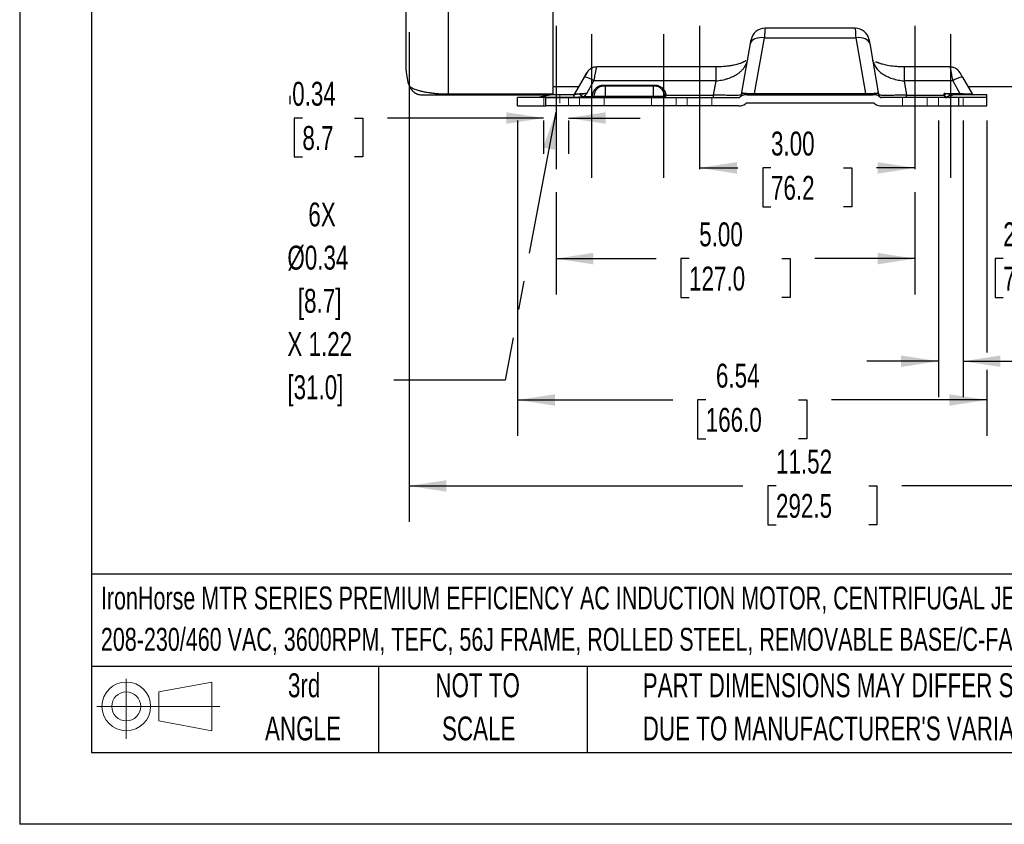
# Model space of a CAD drawing. Header units: inches. Extents: x 0 to 44, y 0 to 34.
# Tile 1 of 20: x 0 to 13.7, y 0 to 11.2. Entities that reach past the tile are written whole.
import ezdxf

# ---------------------------------------------------------------- set-up
doc = ezdxf.new("R2010")
doc.units = ezdxf.units.IN
doc.header["$LTSCALE"] = 4
doc.header["$MEASUREMENT"] = 0
doc.linetypes.add('CENTERX2', pattern=[0.8, 0.5, -0.1, 0.1, -0.1])
doc.linetypes.add('HIDDEN', pattern=[0.075, 0.05, -0.025])
for name, color, linetype in [('CENTER', 40, 'CENTERX2'), ('HIDDEN', 102, 'HIDDEN'), ('SLD-DEFPOINTS', 7, 'Continuous')]:
    doc.layers.add(name, color=color, linetype=linetype)
doc.layers.add('DIMENSIONS', color=140, linetype='Continuous', lineweight=25)
doc.layers.add('TEXT', color=140, linetype='Continuous', lineweight=25)
doc.styles.add('SLDTEXTSTYLE0', font='TXT', dxfattribs={"width": 0.7})
doc.dimstyles.new('SLDDIMSTYLE1', dxfattribs={"dimtxt": 0.339844, "dimasz": 0.52, "dimexe": 0, "dimexo": 0.0625, "dimgap": 0.084961, "dimtad": 0, "dimtih": 1, "dimtoh": 1, "dimrnd": 1e-09, "dimzin": 12, "dimdsep": 46, "dimtxsty": 'SLDTEXTSTYLE0', "dimsah": 1, "dimcen": 0.09, "dimadec": 0, "dimazin": 3, "dimtfac": 1, "dimtofl": 0, "dimtmove": 0, "dimatfit": 3, "dimfxl": 0, "dimfrac": 2, "dimtolj": 1, "dimtzin": 12, "dimarcsym": 0})
doc.dimstyles.new('SLDDIMSTYLE3', dxfattribs={"dimtxt": 0.339844, "dimasz": 0.52, "dimexe": 0, "dimexo": 0.0625, "dimgap": 0.084961, "dimtad": 0, "dimtih": 1, "dimtoh": 1, "dimrnd": 1e-09, "dimdsep": 46, "dimtxsty": 'SLDTEXTSTYLE0', "dimsah": 1, "dimcen": 0.09, "dimadec": 0, "dimazin": 2, "dimtfac": 1, "dimtmove": 0, "dimatfit": 0, "dimfxl": 0, "dimfrac": 2, "dimtolj": 1, "dimtzin": 12, "dimarcsym": 0})
doc.dimstyles.new('SLDDIMSTYLE4', dxfattribs={"dimtxt": 0.339844, "dimasz": 0.52, "dimexe": 0, "dimexo": 0.0625, "dimgap": 0.084961, "dimtad": 0, "dimtih": 1, "dimtoh": 1, "dimrnd": 1e-09, "dimzin": 4, "dimdsep": 46, "dimtxsty": 'SLDTEXTSTYLE0', "dimsah": 1, "dimcen": 0.09, "dimadec": 0, "dimazin": 1, "dimtfac": 1, "dimtofl": 0, "dimtmove": 0, "dimatfit": 3, "dimfxl": 0, "dimfrac": 2, "dimtolj": 1, "dimtzin": 12, "dimarcsym": 0})
doc.dimstyles.new('SLDDIMSTYLE7', dxfattribs={"dimtxt": 0.18, "dimasz": 0.52, "dimexe": 0, "dimexo": 0.0625, "dimgap": 0, "dimtad": 0, "dimtih": 1, "dimtoh": 1, "dimdec": 0, "dimrnd": 1e-09, "dimzin": 0, "dimdsep": 46, "dimtxsty": 'Standard', "dimsah": 1, "dimcen": 0.09, "dimadec": 0, "dimazin": 0, "dimtfac": 0.52, "dimtdec": 0, "dimtofl": 0, "dimtmove": 0, "dimatfit": 3, "dimfxl": 0, "dimfrac": 2, "dimtolj": 1, "dimtzin": 0, "dimarcsym": 0})
doc.dimstyles.new('SLDDIMSTYLE9', dxfattribs={"dimtxt": 0.339844, "dimasz": 0.52, "dimexe": 0, "dimexo": 0.0625, "dimgap": 0.084961, "dimtad": 0, "dimtih": 1, "dimtoh": 1, "dimrnd": 1e-09, "dimzin": 12, "dimdsep": 46, "dimtxsty": 'SLDTEXTSTYLE0', "dimsah": 1, "dimcen": 0.09, "dimadec": 0, "dimazin": 3, "dimtfac": 1, "dimtmove": 0, "dimatfit": 0, "dimfxl": 0, "dimfrac": 2, "dimtolj": 1, "dimtzin": 12, "dimarcsym": 0})

# ---------------------------------------------------------------- blocks, each defined once
blk = doc.blocks.new('Block11')
at = {"color": 7, "linetype": 'Continuous', "lineweight": 18}
for p, q in [((0.408, 0.836), (0.408, 0)), ((0.863, 0.656), (1.602, 0.792)), ((1.602, 0.792), (1.602, 0.115)), ((0.863, 0.251), (0.863, 0.656)), ((0, 0.454), (1.712, 0.454)), ((0.863, 0.251), (1.602, 0.115))]:
    blk.add_line(p, q, dxfattribs=at)
for radius in [0.339, 0.202]:
    blk.add_circle((0.408, 0.454), radius, dxfattribs=at)
blk = doc.blocks.new('Block12')
at = {"layer": 'SLD-DEFPOINTS'}
blk.add_blockref('Block11', (0, 0), dxfattribs=at)
blk = doc.blocks.new('SW_NOTE_0')
at = {"layer": 'TEXT', "color": 0, "linetype": 'CENTERX2', "lineweight": 18, "char_height": 0.32, "attachment_point": 1, "style": 'SLDTEXTSTYLE0'}
for s, insert in [('IronHorse MTR SERIES PREMIUM EFFICIENCY AC INDUCTION MOTOR, CENTRIFUGAL JET PUMP, 2HP, 3-PH,', (0, 0.413)), ('208-230/460 VAC, 3600RPM, TEFC, 56J FRAME, ROLLED STEEL, REMOVABLE BASE/C-FACE MOUNT', (0, -0.163))]:
    blk.add_mtext(s, dxfattribs=dict(at, insert=insert))
blk = doc.blocks.new('SW_NOTE_0_3')
at = {"layer": 'TEXT', "color": 0, "linetype": 'CENTERX2', "lineweight": 18, "char_height": 0.33333, "attachment_point": 1, "style": 'SLDTEXTSTYLE0'}
for s, insert in [('PART DIMENSIONS MAY DIFFER SLIGHTLY', (0, 0.43)), ("DUE TO MANUFACTURER'S VARIANCES", (0, -0.172))]:
    blk.add_mtext(s, dxfattribs=dict(at, insert=insert))
blk = doc.blocks.new('SW_NOTE_0_4')
at = {"layer": 'TEXT', "color": 0, "linetype": 'CENTERX2', "lineweight": 18, "char_height": 0.3333, "attachment_point": 2, "style": 'SLDTEXTSTYLE0'}
for s, insert in [('NOT TO', (0.828, 0.43)), ('SCALE', (0.843, -0.172))]:
    blk.add_mtext(s, dxfattribs=dict(at, insert=insert))
blk = doc.blocks.new('SW_NOTE_0_5')
at = {"layer": 'TEXT', "color": 0, "linetype": 'CENTERX2', "lineweight": 18, "char_height": 0.3333, "attachment_point": 2, "style": 'SLDTEXTSTYLE0'}
for s, insert in [('3rd', (0.365, 0.43)), ('ANGLE', (0.349, -0.172))]:
    blk.add_mtext(s, dxfattribs=dict(at, insert=insert))
blk = doc.blocks.new('_D_18')
at = {"layer": 'DIMENSIONS'}
for p, q in [((3.939, 9.843), (3.825, 9.843)), ((3.825, 9.843), (3.825, 9.303)), ((4.666, 9.843), (4.78, 9.843)), ((4.78, 9.843), (4.78, 9.303)), ((7.3, 9.843), (5.126, 9.843)), ((7.3, 9.811), (7.3, 9.343)), ((7.644, 9.843), (8.644, 9.843)), ((7.644, 9.811), (7.644, 9.343)), ((3.825, 9.303), (3.939, 9.303)), ((4.78, 9.303), (4.666, 9.303))]:
    blk.add_line(p, q, dxfattribs=at)
for points in [[(7.3, 9.843), (6.78, 9.923), (6.78, 9.763)], [(7.644, 9.843), (8.164, 9.763), (8.164, 9.923)]]:
    blk.add_solid(points, dxfattribs=at)
at = {"layer": 'DIMENSIONS', "char_height": 0.3333, "attachment_point": 1, "style": 'SLDTEXTSTYLE0'}
for s, insert in [('0.34', (3.797, 10.348)), ('8.7', (3.939, 9.732))]:
    blk.add_mtext(s, dxfattribs=dict(at, insert=insert))
blk = doc.blocks.new('_D_19')
at = {"layer": 'DIMENSIONS'}
for p, q in [((12.8, 9.811), (12.8, 5.954)), ((13.144, 9.811), (13.144, 5.954)), ((12.8, 6.454), (11.8, 6.454)), ((13.144, 6.454), (14.702, 6.454)), ((15.254, 6.184), (15.14, 6.184)), ((15.14, 6.184), (15.14, 5.644)), ((15.981, 6.184), (16.096, 6.184)), ((16.096, 6.184), (16.096, 5.644)), ((15.14, 5.644), (15.254, 5.644)), ((16.096, 5.644), (15.981, 5.644))]:
    blk.add_line(p, q, dxfattribs=at)
for points in [[(12.8, 6.454), (12.28, 6.534), (12.28, 6.374)], [(13.144, 6.454), (13.664, 6.374), (13.664, 6.534)]]:
    blk.add_solid(points, dxfattribs=at)
at = {"layer": 'DIMENSIONS', "char_height": 0.3333, "attachment_point": 1, "style": 'SLDTEXTSTYLE0'}
for s, insert in [('6X', (15.324, 7.23)), ('%%c', (14.778, 6.69)), ('0.34', (15.437, 6.69)), ('8.7', (15.254, 6.074))]:
    blk.add_mtext(s, dxfattribs=dict(at, insert=insert))
blk = doc.blocks.new('_D_26')
at = {"layer": 'DIMENSIONS'}
for p, q in [((6.937, 9.811), (6.937, 5.414)), ((13.472, 9.811), (13.472, 6.574)), ((13.472, 6.334), (13.472, 5.414)), ((6.937, 5.914), (9.098, 5.914)), ((9.558, 5.914), (9.444, 5.914)), ((9.444, 5.914), (9.444, 5.374)), ((10.851, 5.914), (10.965, 5.914)), ((10.965, 5.914), (10.965, 5.374)), ((13.472, 5.914), (11.311, 5.914)), ((9.444, 5.374), (9.558, 5.374)), ((10.965, 5.374), (10.851, 5.374))]:
    blk.add_line(p, q, dxfattribs=at)
for points in [[(6.937, 5.914), (7.457, 5.834), (7.457, 5.994)], [(13.472, 5.914), (12.952, 5.994), (12.952, 5.834)]]:
    blk.add_solid(points, dxfattribs=at)
at = {"layer": 'DIMENSIONS', "char_height": 0.3333, "attachment_point": 1, "style": 'SLDTEXTSTYLE0'}
for s, insert in [('6.54', (9.7, 6.42)), ('166.0', (9.558, 5.804))]:
    blk.add_mtext(s, dxfattribs=dict(at, insert=insert))
blk = doc.blocks.new('_D_27')
at = {"layer": 'DIMENSIONS'}
for p, q in [((9.472, 9.148), (10.007, 9.148)), ((10.467, 9.148), (10.353, 9.148)), ((10.353, 9.148), (10.353, 8.608)), ((11.477, 9.148), (11.591, 9.148)), ((11.591, 9.148), (11.591, 8.608)), ((12.472, 9.148), (11.938, 9.148)), ((10.353, 8.608), (10.467, 8.608)), ((11.591, 8.608), (11.477, 8.608))]:
    blk.add_line(p, q, dxfattribs=at)
for points in [[(9.472, 9.148), (9.992, 9.068), (9.992, 9.228)], [(12.472, 9.148), (11.952, 9.228), (11.952, 9.068)]]:
    blk.add_solid(points, dxfattribs=at)
at = {"layer": 'DIMENSIONS', "char_height": 0.3333, "attachment_point": 1, "style": 'SLDTEXTSTYLE0'}
for s, insert in [('3.00', (10.467, 9.654)), ('76.2', (10.467, 9.037))]:
    blk.add_mtext(s, dxfattribs=dict(at, insert=insert))
blk = doc.blocks.new('_D_28')
at = {"layer": 'DIMENSIONS'}
for p, q in [((7.472, 8.811), (7.472, 7.384)), ((12.472, 8.811), (12.472, 7.384)), ((7.472, 7.884), (8.865, 7.884)), ((9.326, 7.884), (9.212, 7.884)), ((9.212, 7.884), (9.212, 7.344)), ((10.619, 7.884), (10.733, 7.884)), ((10.733, 7.884), (10.733, 7.344)), ((12.472, 7.884), (11.079, 7.884)), ((9.212, 7.344), (9.326, 7.344)), ((10.733, 7.344), (10.619, 7.344))]:
    blk.add_line(p, q, dxfattribs=at)
for points in [[(7.472, 7.884), (7.992, 7.804), (7.992, 7.964)], [(12.472, 7.884), (11.952, 7.964), (11.952, 7.804)]]:
    blk.add_solid(points, dxfattribs=at)
at = {"layer": 'DIMENSIONS', "char_height": 0.3333, "attachment_point": 1, "style": 'SLDTEXTSTYLE0'}
for s, insert in [('5.00', (9.467, 8.389)), ('127.0', (9.326, 7.773))]:
    blk.add_mtext(s, dxfattribs=dict(at, insert=insert))
blk = doc.blocks.new('_D_29')
at = {"layer": 'DIMENSIONS'}
for p, q in [((15.228, 12.977), (15.228, 7.384)), ((12.472, 8.811), (12.472, 7.384)), ((12.472, 7.884), (11.472, 7.884)), ((13.702, 7.884), (13.588, 7.884)), ((13.588, 7.884), (13.588, 7.344)), ((14.712, 7.884), (14.826, 7.884)), ((14.826, 7.884), (14.826, 7.344)), ((15.228, 7.884), (16.228, 7.884)), ((13.588, 7.344), (13.702, 7.344)), ((14.826, 7.344), (14.712, 7.344))]:
    blk.add_line(p, q, dxfattribs=at)
for points in [[(12.472, 7.884), (11.952, 7.964), (11.952, 7.804)], [(15.228, 7.884), (15.748, 7.804), (15.748, 7.964)]]:
    blk.add_solid(points, dxfattribs=at)
at = {"layer": 'DIMENSIONS', "char_height": 0.3333, "attachment_point": 1, "style": 'SLDTEXTSTYLE0'}
for s, insert in [('2.76', (13.702, 8.389)), ('70.0', (13.702, 7.773))]:
    blk.add_mtext(s, dxfattribs=dict(at, insert=insert))
blk = doc.blocks.new('_D_30')
at = {"layer": 'DIMENSIONS'}
for p, q in [((16.941, 13), (16.941, 4.216)), ((5.425, 11.039), (5.425, 4.216)), ((5.425, 4.716), (10.076, 4.716)), ((10.537, 4.716), (10.422, 4.716)), ((10.422, 4.716), (10.422, 4.176)), ((11.829, 4.716), (11.943, 4.716)), ((11.943, 4.716), (11.943, 4.176)), ((16.941, 4.716), (12.29, 4.716)), ((10.422, 4.176), (10.537, 4.176)), ((11.943, 4.176), (11.829, 4.176))]:
    blk.add_line(p, q, dxfattribs=at)
for points in [[(5.425, 4.716), (5.945, 4.636), (5.945, 4.796)], [(16.941, 4.716), (16.421, 4.796), (16.421, 4.636)]]:
    blk.add_solid(points, dxfattribs=at)
at = {"layer": 'DIMENSIONS', "char_height": 0.3333, "attachment_point": 1, "style": 'SLDTEXTSTYLE0'}
for s, insert in [('11.52', (10.537, 5.222)), ('292.5', (10.537, 4.605))]:
    blk.add_mtext(s, dxfattribs=dict(at, insert=insert))
blk = doc.blocks.new('SW_NOTE_0_10')
at = {"layer": 'TEXT', "color": 0, "linetype": 'CENTERX2', "lineweight": 18, "char_height": 0.3333, "attachment_point": 1, "style": 'SLDTEXTSTYLE0'}
for s, insert in [('6X', (-1.193, 2.478)), ('Ø0.34', (-1.485, 1.876)), ('[8.7]', (-1.339, 1.274)), ('X 1.22', (-1.485, 0.672)), ('[31.0]', (-1.485, 0.07))]:
    blk.add_mtext(s, dxfattribs=dict(at, insert=insert))

msp = doc.modelspace()

# ---------------------------------------------------------------- linework, layer by layer
at = {"color": 7, "linetype": 'Continuous'}
for p in [(0.000389, 34.000421), (44.000389, 0.000421)]:
    msp.add_line(p, (0.000389, 0.000421), dxfattribs=at)
for p, q in [((5.976143, 10.178985), (5.976143, 17.103697)), ((7.432836, 10.178985), (7.432836, 17.103697)), ((10.384765, 11.094215), (10.383625, 11.094495)), ((11.638388, 11.095453), (10.384765, 11.095453)), ((11.639527, 11.094495), (11.638388, 11.094215)), ((10.060829, 10.201191), (10.180948, 10.88242)), ((10.238031, 10.185446), (10.374807, 10.961146)), ((10.374807, 10.961146), (11.648345, 10.961146)), ((11.648345, 10.961146), (11.785122, 10.185446)), ((11.842205, 10.88242), (11.962324, 10.201191)), ((10.124794, 10.603852), (10.142543, 10.664614)), ((9.701201, 10.555707), (8.038451, 10.555707)), ((9.701201, 10.360506), (9.701201, 10.555694)), ((12.960972, 10.555707), (12.321952, 10.555707)), ((12.321952, 10.555701), (12.321952, 10.360506)), ((13.072837, 10.50907), (13.06808, 10.512982)), ((7.86461, 10.4119), (7.729857, 10.1785)), ((7.89962, 10.184925), (8.000992, 10.360506)), ((9.701201, 10.360506), (8.000992, 10.360506)), ((8.13756, 10.286768), (8.13756, 10.303035)), ((8.13756, 10.303035), (8.846222, 10.303035)), ((8.846222, 10.286768), (8.846222, 10.303035)), ((9.666167, 10.161821), (9.701201, 10.360506)), ((12.321952, 10.360506), (12.356985, 10.161821)), ((12.998538, 10.360506), (12.321952, 10.360506)), ((12.998538, 10.360506), (13.09991, 10.184925)), ((13.13492, 10.4119), (13.269673, 10.1785)), ((5.976143, 10.178985), (7.432836, 10.178985)), ((5.976143, 10.164721), (5.976143, 10.178985)), ((5.976143, 10.164721), (7.390236, 10.164721)), ((7.724269, 10.168658), (7.427719, 10.168658)), ((7.432836, 10.282831), (7.790093, 10.282831)), ((7.432836, 10.168658), (7.432836, 10.178985)), ((7.724269, 10.134209), (7.724269, 10.168658)), ((8.157245, 10.286768), (8.157245, 10.148973)), ((8.826537, 10.286768), (8.157245, 10.286768)), ((8.826537, 10.286768), (8.826537, 10.148973)), ((9.00286, 10.161821), (9.666167, 10.161821)), ((9.666167, 10.129288), (9.666167, 10.161821)), ((10.133225, 10.168658), (11.889927, 10.168658)), ((10.238031, 10.168658), (10.238031, 10.185446)), ((10.238031, 10.185446), (11.785122, 10.185446)), ((11.785122, 10.168658), (11.785122, 10.185446)), ((12.356985, 10.129288), (12.356985, 10.161821)), ((12.356985, 10.161821), (12.881223, 10.161821)), ((12.879124, 10.184925), (13.09991, 10.184925)), ((12.881254, 10.162789), (12.879124, 10.184925)), ((12.881223, 10.161821), (12.881254, 10.162789)), ((13.472206, 10.168658), (13.024839, 10.168658)), ((13.09991, 10.168658), (13.09991, 10.184925)), ((13.209438, 10.282831), (14.007639, 10.282831)), ((13.472206, 10.134209), (13.472206, 10.168658)), ((6.936773, 10.011178), (6.936773, 10.129288)), ((7.330474, 10.129288), (6.936773, 10.129288)), ((7.251965, 10.134209), (7.724269, 10.134209)), ((7.330474, 10.011178), (7.330474, 10.129288)), ((7.330474, 10.129288), (10.015115, 10.129288)), ((7.724269, 10.134209), (7.724269, 10.129288)), ((7.870946, 10.129288), (7.870946, 10.145555)), ((7.870946, 10.145555), (7.98008, 10.145555)), ((7.98008, 10.145555), (7.98008, 10.129288)), ((7.999765, 10.148973), (8.157245, 10.148973)), ((8.157245, 10.129288), (8.157245, 10.148973)), ((8.157245, 10.148973), (8.826537, 10.148973)), ((8.826537, 10.129288), (8.826537, 10.148973)), ((8.826537, 10.148973), (8.984017, 10.148973)), ((11.889927, 10.050548), (10.133225, 10.050548)), ((13.078505, 10.129288), (12.008038, 10.129288)), ((12.956497, 10.134209), (13.472206, 10.134209)), ((13.078505, 10.129288), (13.078505, 10.011178)), ((13.472206, 10.129288), (13.078505, 10.129288)), ((13.472206, 10.129288), (13.472206, 10.134209)), ((13.472206, 10.011178), (13.472206, 10.129288)), ((6.936773, 10.011178), (7.330474, 10.011178)), ((10.015115, 10.011178), (7.330474, 10.011178)), ((12.008038, 10.011178), (13.078505, 10.011178)), ((13.078505, 10.011178), (13.472206, 10.011178))]:
    msp.add_line(p, q)
at = {"color": 179, "linetype": 'Continuous', "lineweight": 18}
for p, q in [((7.527324, 10.050548), (7.527324, 10.168658)), ((7.300331, 10.011178), (7.300331, 10.129288)), ((7.644081, 10.129288), (7.644081, 10.011178)), ((7.800331, 10.129288), (7.800331, 10.011178)), ((8.144081, 10.011178), (8.144081, 10.129288)), ((8.800331, 10.129288), (8.800331, 10.011178)), ((9.144081, 10.011178), (9.144081, 10.129288)), ((9.300331, 10.011178), (9.300331, 10.129288)), ((9.644081, 10.129288), (9.644081, 10.011178)), ((12.300331, 10.011178), (12.300331, 10.129288)), ((12.644081, 10.129288), (12.644081, 10.011178)), ((12.800331, 10.129288), (12.800331, 10.011178)), ((13.144081, 10.011178), (13.144081, 10.129288))]:
    msp.add_line(p, q, dxfattribs=at)
at = {"flags": 128}
for points in [[(10.374807, 10.961146), (10.339184, 10.963457), (10.304762, 10.961884), (10.272701, 10.956479), (10.244084, 10.947424), (10.219873, 10.935025), (10.200887, 10.9197), (10.187764, 10.901966), (10.180948, 10.88242)], [(11.842205, 10.88242), (11.835388, 10.901966), (11.822266, 10.9197), (11.803279, 10.935025), (11.779069, 10.947424), (11.750451, 10.956479), (11.71839, 10.961884), (11.683968, 10.963457), (11.648345, 10.961146)], [(7.912809, 10.490684), (7.909497, 10.486715), (7.898596, 10.470765)], [(10.190771, 10.168658), (10.191904, 10.168933), (10.193022, 10.169753), (10.194108, 10.171106), (10.195148, 10.172975), (10.196127, 10.175333), (10.197031, 10.178147), (10.197847, 10.181378), (10.198565, 10.18498)], [(11.832381, 10.168658), (11.831248, 10.168933), (11.83013, 10.169753), (11.829044, 10.171106), (11.828004, 10.172975), (11.827025, 10.175333), (11.826121, 10.178147), (11.825305, 10.181378), (11.824587, 10.18498)]]:
    msp.add_lwpolyline(points, dxfattribs=at)
for centre, radius, start, end in [((10.38315, 10.898085), 0.196411, 89.8616132, 169.9304911), ((11.640002, 10.898085), 0.196411, 10.0695089, 90.1383868), ((5.976143, 10.509209), 0.590551, 180, 202.0204145), ((12.960972, 10.398227), 0.15748, 72.1707934, 90), ((12.960972, 10.398227), 0.15748, 30, 52.0477661), ((7.848032, 10.161254), 0.251193, 52.487471, 86.215835), ((13.151498, 10.161254), 0.251193, 93.784165, 127.512529), ((7.712809, 10.188343), 0.019685, 270, 330), ((7.719305, 10.187336), 0.018679, 270.483662, 330.6099175), ((7.453474, 9.639543), 0.635025, 52.5266363, 57.9822911), ((8.13756, 10.148973), 0.137795, 90, 180), ((8.846222, 10.148973), 0.137795, 0, 90), ((8.995124, 10.191555), 0.030723, 247.3247582, 284.5833646), ((10.133225, 10.011178), 0.15748, 90, 126.8698976), ((10.127965, 10.148344), 0.075294, 143.3230209, 169.6887669), ((11.889927, 10.011178), 0.15748, 53.1301024, 90), ((11.895188, 10.148344), 0.075294, 10.3112331, 36.6769791), ((12.89419, 10.273152), 0.112084, 263.3569, 265.0522106), ((12.870784, 10.275635), 0.113331, 275.3010277, 276.6009554), ((13.376798, 9.72538), 0.659239, 136.1087653, 138.4011838), ((13.014925, 10.035819), 0.135293, 98.9727699, 132.8497989), ((13.027592, 10.078181), 0.090519, 91.7424697, 141.759368), ((13.280225, 10.187336), 0.018679, 209.3900825, 269.516338), ((13.286721, 10.188343), 0.019685, 210, 270), ((7.814905, 10.140746), 0.025067, 332.7991731, 6.355912), ((7.98008, 10.148973), 0.019685, 270, 0), ((7.984853, 10.176459), 0.031271, 261.2205391, 298.4816132), ((9.003702, 10.148973), 0.019685, 180, 270), ((10.015115, 10.168658), 0.03937, 270, 306.8698976), ((10.015115, 10.168658), 0.15748, 270, 306.8698976), ((10.133225, 10.011178), 0.03937, 90, 126.8698976), ((11.889927, 10.011178), 0.03937, 53.1301024, 90), ((12.008038, 10.168658), 0.15748, 233.1301024, 270), ((12.008038, 10.168658), 0.03937, 233.1301024, 270), ((12.902387, 10.140252), 0.01104, 276.7207707, 340.4692541), ((12.912248, 10.14207), 0.012794, 272.4075858, 326.491467), ((12.94634, 10.142213), 0.012931, 271.7424697, 321.759368)]:
    msp.add_arc(centre, radius, start, end)
for points, knots in [([(5.385592, 10.509209), (5.385592, 10.509209), (5.385592, 10.825503), (5.385592, 11.951428), (5.385592, 12.715029), (5.385592, 13.511178)], [0, 0, 0, 0, 0.5, 0.5, 1, 1, 1, 1]), ([(10.383625, 11.094495), (10.383603, 11.094162), (10.383559, 11.093493), (10.383457, 11.091972), (10.383331, 11.090066), (10.383176, 11.087735), (10.382994, 11.084988), (10.382785, 11.081821), (10.382547, 11.078234), (10.382283, 11.074229), (10.381991, 11.069804), (10.381671, 11.064963), (10.381324, 11.059707), (10.380878, 11.052947), (10.380307, 11.044321), (10.379583, 11.033409), (10.378783, 11.021321), (10.377905, 11.008054), (10.37695, 10.993587), (10.375921, 10.978001), (10.375181, 10.966799), (10.374807, 10.961146)], [0, 0, 0, 0, 0.0407781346, 0.0817145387, 0.1228094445, 0.1640630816, 0.2054756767, 0.2470474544, 0.2887786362, 0.3306694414, 0.3727200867, 0.4149307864, 0.4573017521, 0.4998331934, 0.5671403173, 0.6358280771, 0.7058971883, 0.7773483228, 0.8501821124, 0.9243991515, 1, 1, 1, 1]), ([(11.639527, 11.094495), (11.639766, 11.090887), (11.640688, 11.076945), (11.643724, 11.031021), (11.645836, 10.99908), (11.648345, 10.961146)], [0, 0, 0, 0, 0.5, 0.5, 1, 1, 1, 1]), ([(10.180948, 10.88242), (10.181254, 10.884158), (10.181866, 10.887628), (10.182736, 10.892565), (10.183569, 10.897286), (10.184633, 10.90332), (10.185858, 10.910266), (10.187122, 10.917435), (10.188165, 10.923349), (10.188955, 10.927832), (10.189518, 10.931024), (10.189683, 10.931958), (10.189765, 10.932426)], [0, 0, 0, 0, 0.062153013, 0.124096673, 0.186014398, 0.248089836, 0.374756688, 0.501418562, 0.62769189, 0.754008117, 0.87699213, 1, 1, 1, 1]), ([(11.833387, 10.932426), (11.833423, 10.932225), (11.833493, 10.931825), (11.833677, 10.930784), (11.833917, 10.929422), (11.834323, 10.927116), (11.834988, 10.923348), (11.836029, 10.917443), (11.837293, 10.910272), (11.83876, 10.901957), (11.840389, 10.892718), (11.841599, 10.885855), (11.842205, 10.88242)], [0, 0, 0, 0, 0.061549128, 0.12295403, 0.184402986, 0.246083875, 0.37219813, 0.498672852, 0.625132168, 0.752001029, 0.875847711, 1, 1, 1, 1]), ([(10.115999, 10.638292), (10.115676, 10.638969), (10.115113, 10.640147), (10.104951, 10.633507), (10.086689, 10.623555), (10.060865, 10.611771), (10.017338, 10.59611), (9.964685, 10.582163), (9.906497, 10.571054), (9.848214, 10.563038), (9.77879, 10.556958), (9.728136, 10.556136), (9.701201, 10.555699)], [0, 0, 0, 0, 0.079310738, 0.138115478, 0.189703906, 0.292771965, 0.395452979, 0.536522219, 0.629910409, 0.737569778, 0.860452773, 1, 1, 1, 1]), ([(9.701201, 10.360506), (9.72888, 10.364009), (9.770988, 10.369338), (9.825645, 10.38221), (9.878727, 10.397667), (9.940639, 10.422046), (9.997302, 10.454109), (10.039863, 10.486671), (10.071582, 10.517377), (10.100635, 10.555794), (10.119269, 10.584775), (10.124669, 10.603419), (10.124794, 10.603852)], [0, 0, 0, 0, 0.139908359, 0.212840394, 0.28778394, 0.429597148, 0.575045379, 0.668099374, 0.763847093, 0.862357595, 0.996798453, 1, 1, 1, 1]), ([(11.88061, 10.664614), (11.884233, 10.644367), (11.888011, 10.623255), (11.898188, 10.604324), (11.898605, 10.603548)], [0, 0, 0, 0, 0.959026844, 1, 1, 1, 1]), ([(11.898605, 10.603548), (11.90701, 10.585905), (11.924381, 10.54944), (11.965821, 10.501248), (12.019002, 10.457941), (12.08277, 10.421899), (12.157034, 10.392851), (12.237539, 10.371304), (12.294325, 10.36404), (12.321952, 10.360506)], [0, 0, 0, 0, 0.1375988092, 0.2843804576, 0.4250392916, 0.5705667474, 0.7124642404, 0.8601139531, 1, 1, 1, 1]), ([(12.321952, 10.555699), (12.298762, 10.556017), (12.254584, 10.556621), (12.176307, 10.562507), (12.097185, 10.573523), (12.026263, 10.590119), (11.985584, 10.603229), (11.962062, 10.612336), (11.943356, 10.620368), (11.930645, 10.625954), (11.924249, 10.621279), (11.920709, 10.618692)], [0, 0, 0, 0, 0.11563205, 0.220285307, 0.399701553, 0.537917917, 0.638463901, 0.67475004, 0.714605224, 0.842021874, 1, 1, 1, 1]), ([(8.038558, 10.555703), (8.025254, 10.554765), (8.005653, 10.553382), (7.981303, 10.545269), (7.960951, 10.535988), (7.941185, 10.522352), (7.918377, 10.498809), (7.899711, 10.470618), (7.879569, 10.437552), (7.869571, 10.420406), (7.86461, 10.4119)], [0, 0, 0, 0, 0.153622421, 0.226341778, 0.294430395, 0.421189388, 0.541226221, 0.772089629, 0.886935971, 1, 1, 1, 1]), ([(7.86461, 10.4119), (7.865672, 10.413738), (7.86778, 10.41739), (7.870874, 10.42275), (7.873885, 10.427964), (7.876808, 10.433028), (7.879646, 10.437942), (7.882947, 10.443661), (7.886597, 10.449983), (7.891677, 10.458781), (7.896952, 10.467918), (7.900378, 10.473851), (7.90182, 10.476349), (7.902297, 10.477174), (7.902024, 10.476703), (7.900858, 10.474683), (7.899356, 10.472081), (7.898596, 10.470765)], [0, 0, 0, 0, 0.043305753, 0.086003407, 0.128261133, 0.170252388, 0.21215394, 0.254143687, 0.321671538, 0.388248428, 0.521394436, 0.650500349, 0.712317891, 0.773940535, 0.848957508, 0.923642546, 1, 1, 1, 1]), ([(8.000992, 10.360506), (8.00439, 10.37821), (8.010635, 10.410752), (8.019583, 10.45704), (8.027191, 10.496747), (8.033508, 10.529418), (8.037268, 10.54907), (8.038839, 10.557155), (8.038486, 10.555328), (8.038451, 10.555149)], [0, 0, 0, 0, 0.16695608, 0.306866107, 0.482563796, 0.645504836, 0.815633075, 0.981846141, 1, 1, 1, 1]), ([(12.960972, 10.555707), (12.960972, 10.555707), (12.961904, 10.550862), (12.965522, 10.532061), (12.968207, 10.518109), (12.975007, 10.482775), (12.979121, 10.4614), (12.988283, 10.413794), (12.993328, 10.387577), (12.998538, 10.360506)], [0, 0, 0, 0, 0.25, 0.25, 0.5, 0.5, 0.75, 0.75, 1, 1, 1, 1]), ([(13.06808, 10.512982), (13.061791, 10.518575), (13.047509, 10.531277), (13.021229, 10.544187), (12.991591, 10.552535), (12.971603, 10.552251), (12.961664, 10.552109)], [0, 0, 0, 0, 0.2078944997, 0.4721212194, 0.7375238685, 1, 1, 1, 1]), ([(13.097353, 10.476967), (13.097373, 10.476933), (13.097412, 10.476865), (13.097733, 10.476309), (13.098247, 10.475419), (13.098972, 10.474164), (13.100415, 10.471664), (13.103144, 10.466937), (13.107871, 10.45875), (13.113696, 10.44866), (13.119608, 10.438421), (13.125098, 10.428912), (13.129921, 10.420558), (13.133245, 10.4148), (13.13492, 10.4119)], [0, 0, 0, 0, 0.04550522, 0.090779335, 0.136098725, 0.181738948, 0.227969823, 0.351782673, 0.478772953, 0.608874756, 0.742415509, 0.827591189, 0.913159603, 1, 1, 1, 1]), ([(5.428708, 10.287737), (5.428701, 10.287742), (5.427056, 10.288979), (5.431804, 10.285284), (5.442224, 10.277704), (5.464277, 10.264267), (5.49478, 10.249775), (5.529805, 10.236758), (5.562885, 10.226339), (5.603146, 10.215861), (5.648354, 10.206348), (5.694786, 10.198537), (5.740355, 10.192321), (5.786788, 10.187347), (5.832963, 10.183672), (5.893728, 10.18006), (5.943056, 10.179417), (5.976143, 10.178985)], [0, 0, 0, 0, 0.000520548, 0.125358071, 0.250260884, 0.37513529, 0.500015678, 0.56353583, 0.624587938, 0.688983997, 0.749441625, 0.793660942, 0.835276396, 0.874689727, 0.906643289, 0.937380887, 1, 1, 1, 1]), ([(5.428687, 10.287752), (5.437311, 10.270705), (5.454952, 10.235831), (5.499626, 10.196121), (5.553191, 10.169599), (5.592135, 10.166322), (5.611173, 10.164721)], [0, 0, 0, 0, 0.244420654, 0.500000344, 0.755579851, 1, 1, 1, 1]), ([(7.98008, 10.145555), (7.980113, 10.148047), (7.980179, 10.153015), (7.980716, 10.160432), (7.981575, 10.167784), (7.982787, 10.175071), (7.984343, 10.182292), (7.986246, 10.189448), (7.988496, 10.196538), (7.992052, 10.20617), (7.997482, 10.218109), (8.005574, 10.231957), (8.015097, 10.245015), (8.025995, 10.257092), (8.038075, 10.267998), (8.051127, 10.27752), (8.064982, 10.285621), (8.07918, 10.292078), (8.093572, 10.297031), (8.107996, 10.300486), (8.122691, 10.302642), (8.132589, 10.302904), (8.13756, 10.303035)], [0, 0, 0, 0, 0.030462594, 0.06072308, 0.090846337, 0.120898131, 0.150944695, 0.181052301, 0.211286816, 0.241713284, 0.306307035, 0.370903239, 0.436697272, 0.502471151, 0.568060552, 0.633629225, 0.697658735, 0.76168926, 0.821574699, 0.880887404, 0.940178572, 1, 1, 1, 1]), ([(8.846222, 10.303035), (8.848893, 10.302997), (8.85422, 10.302921), (8.862171, 10.302301), (8.870053, 10.301309), (8.877863, 10.29991), (8.885603, 10.298114), (8.893272, 10.295916), (8.90774, 10.290974), (8.928263, 10.281148), (8.952313, 10.263181), (8.972663, 10.241101), (8.985561, 10.220035), (8.993316, 10.202419), (8.997753, 10.189213), (9.001072, 10.175669), (9.002262, 10.166451), (9.00286, 10.161821)], [0, 0, 0, 0, 0.034461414, 0.068708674, 0.102832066, 0.136922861, 0.171072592, 0.205372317, 0.239911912, 0.368588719, 0.497691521, 0.627073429, 0.756904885, 0.81783265, 0.878344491, 0.938910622, 1, 1, 1, 1]), ([(5.611173, 10.164721), (5.611201, 10.164721), (5.613645, 10.164721), (5.622729, 10.164721), (5.626694, 10.164721), (5.637313, 10.164721), (5.643965, 10.164721), (5.661298, 10.164721), (5.67193, 10.164721), (5.692609, 10.164721), (5.7003, 10.164721), (5.717808, 10.164721), (5.727591, 10.164721), (5.749834, 10.164721), (5.762288, 10.164721), (5.783962, 10.164721), (5.791698, 10.164721), (5.808217, 10.164721), (5.81702, 10.164721), (5.836026, 10.164721), (5.846309, 10.164721), (5.868281, 10.164721), (5.87996, 10.164721), (5.898861, 10.164721), (5.905435, 10.164721), (5.918825, 10.164721), (5.925659, 10.164721), (5.946618, 10.164721), (5.961348, 10.164721), (5.976143, 10.164721)], [0, 0, 0, 0, 0.25, 0.25, 0.375, 0.375, 0.5, 0.5, 0.625, 0.625, 0.6875, 0.6875, 0.75, 0.75, 0.8125, 0.8125, 0.84375, 0.84375, 0.875, 0.875, 0.90625, 0.90625, 0.9375, 0.9375, 0.953125, 0.953125, 0.96875, 0.96875, 1, 1, 1, 1]), ([(7.427719, 10.168658), (7.415453, 10.168658), (7.402513, 10.1671), (7.375279, 10.162257), (7.360863, 10.158918), (7.331247, 10.15165), (7.316068, 10.147726), (7.284786, 10.140336), (7.268685, 10.136864), (7.251965, 10.134209)], [0, 0, 0, 0, 0.25, 0.25, 0.5, 0.5, 0.75, 0.75, 1, 1, 1, 1]), ([(7.790152, 10.17797), (7.780907, 10.177308), (7.774218, 10.176646), (7.764051, 10.175363), (7.760529, 10.174745), (7.754794, 10.173576), (7.75258, 10.173023), (7.74859, 10.172004), (7.746845, 10.171544), (7.743431, 10.17072), (7.741769, 10.170357), (7.738359, 10.16973), (7.736621, 10.169469), (7.731388, 10.168855), (7.727804, 10.168658), (7.724269, 10.168658)], [0, 0, 0, 0, 0.125, 0.125, 0.25, 0.25, 0.375, 0.375, 0.5, 0.5, 0.625, 0.625, 0.75, 0.75, 1, 1, 1, 1]), ([(7.729857, 10.1785), (7.729869, 10.178466), (7.729892, 10.178396), (7.730363, 10.178315), (7.731147, 10.17825), (7.73228, 10.178204), (7.733721, 10.178175), (7.734961, 10.178171), (7.73558, 10.17817)], [0, 0, 0, 0, 0.168668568, 0.336359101, 0.503203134, 0.669334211, 0.834887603, 1, 1, 1, 1]), ([(7.73558, 10.17817), (7.736264, 10.178172), (7.737634, 10.178175), (7.740105, 10.178205), (7.742882, 10.178252), (7.74599, 10.178317), (7.749417, 10.178399), (7.753163, 10.1785), (7.760789, 10.178725), (7.774096, 10.179187), (7.794843, 10.179992), (7.818841, 10.181034), (7.841489, 10.182058), (7.862231, 10.18306), (7.880397, 10.183951), (7.893058, 10.184592), (7.89962, 10.184925)], [0, 0, 0, 0, 0.032070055, 0.064236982, 0.096527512, 0.128968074, 0.16158473, 0.194403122, 0.227448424, 0.347967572, 0.474907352, 0.60067769, 0.736971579, 0.817989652, 0.905649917, 1, 1, 1, 1]), ([(7.89962, 10.184925), (7.880952, 10.183747), (7.861764, 10.182567), (7.824209, 10.180238), (7.805828, 10.179093), (7.790152, 10.17797)], [0, 0, 0, 0, 0.5, 0.5, 1, 1, 1, 1]), ([(8.846222, 10.286768), (8.846222, 10.286768), (8.844148, 10.286768), (8.836765, 10.286768), (8.831757, 10.286768), (8.826537, 10.286768)], [0, 0, 0, 0, 0.5, 0.5, 1, 1, 1, 1]), ([(9.003702, 10.129288), (9.003702, 10.129288), (9.003721, 10.132584), (9.003548, 10.144444), (9.003331, 10.152752), (9.00286, 10.161821)], [0, 0, 0, 0, 0.5, 0.5, 1, 1, 1, 1]), ([(10.053887, 10.161821), (10.053835, 10.161751), (10.053732, 10.161611), (10.053064, 10.16141), (10.052031, 10.161216), (10.050606, 10.161032), (10.048806, 10.160856), (10.04664, 10.16069), (10.044117, 10.160533), (10.041248, 10.160386), (10.038042, 10.160248), (10.03451, 10.160118), (10.030662, 10.159997), (10.018535, 10.159665), (9.992349, 10.159247), (9.942435, 10.159075), (9.881163, 10.159247), (9.827197, 10.159695), (9.787423, 10.160115), (9.764445, 10.160383), (9.74074, 10.160687), (9.716382, 10.161029), (9.691453, 10.161407), (9.674637, 10.161682), (9.666167, 10.161821)], [0, 0, 0, 0, 0.020954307, 0.041754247, 0.062400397, 0.082893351, 0.103233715, 0.123422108, 0.143459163, 0.163345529, 0.183081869, 0.202668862, 0.2221072, 0.241397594, 0.371702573, 0.500014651, 0.62832382, 0.758631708, 0.79735513, 0.836673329, 0.876591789, 0.917115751, 0.958250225, 1, 1, 1, 1]), ([(10.053887, 10.161821), (10.053613, 10.160267), (10.053213, 10.158584), (10.052184, 10.155284), (10.051554, 10.153652), (10.050108, 10.150536), (10.049294, 10.149049), (10.047544, 10.146274), (10.046617, 10.144999), (10.044782, 10.142735), (10.043869, 10.141738), (10.04216, 10.140022), (10.04138, 10.139318), (10.040096, 10.138217), (10.039582, 10.137811), (10.038903, 10.137284), (10.038737, 10.137162), (10.038737, 10.137162)], [0, 0, 0, 0, 0.125, 0.125, 0.25, 0.25, 0.375, 0.375, 0.5, 0.5, 0.625, 0.625, 0.75, 0.75, 0.875, 0.875, 1, 1, 1, 1]), ([(10.053887, 10.161821), (10.054924, 10.167705), (10.057224, 10.180749), (10.059551, 10.193947), (10.060829, 10.201191)], [0, 0, 0, 0, 0.45112276, 1, 1, 1, 1]), ([(10.060829, 10.201191), (10.060809, 10.200884), (10.060769, 10.200278), (10.061148, 10.199396), (10.061823, 10.198549), (10.062796, 10.197735), (10.064036, 10.196954), (10.065519, 10.196208), (10.067221, 10.195497), (10.071447, 10.193998), (10.080076, 10.191909), (10.096815, 10.189404), (10.117673, 10.187448), (10.138496, 10.186229), (10.156259, 10.185577), (10.169872, 10.185238), (10.183955, 10.185022), (10.193709, 10.184994), (10.198565, 10.18498)], [0, 0, 0, 0, 0.038027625, 0.074912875, 0.110657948, 0.145265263, 0.178737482, 0.21107755, 0.242288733, 0.272374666, 0.412157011, 0.538724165, 0.664794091, 0.782335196, 0.837887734, 0.892532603, 0.946492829, 1, 1, 1, 1]), ([(10.122168, 10.169552), (10.119101, 10.169704), (10.10959, 10.170174), (10.101086, 10.174592), (10.090535, 10.18127), (10.078087, 10.188103), (10.071497, 10.191373), (10.067578, 10.193317)], [0, 0, 0, 0, 0.102161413, 0.316890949, 0.476541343, 0.688682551, 1, 1, 1, 1]), ([(10.198565, 10.18498), (10.201132, 10.184984), (10.206271, 10.184991), (10.214101, 10.18505), (10.222012, 10.185143), (10.230001, 10.185271), (10.235349, 10.185388), (10.238031, 10.185446)], [0, 0, 0, 0, 0.198502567, 0.397516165, 0.597279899, 0.798030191, 1, 1, 1, 1]), ([(11.785122, 10.185446), (11.787804, 10.185388), (11.793151, 10.185271), (11.80114, 10.185143), (11.809051, 10.18505), (11.816881, 10.184991), (11.822021, 10.184984), (11.824587, 10.18498)], [0, 0, 0, 0, 0.201969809, 0.402720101, 0.602483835, 0.801497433, 1, 1, 1, 1]), ([(11.824587, 10.18498), (11.82702, 10.184984), (11.831895, 10.184991), (11.839083, 10.185045), (11.846177, 10.185131), (11.853157, 10.185251), (11.860013, 10.185405), (11.866735, 10.185592), (11.873312, 10.185813), (11.886577, 10.186342), (11.905481, 10.187449), (11.926336, 10.189404), (11.943077, 10.191909), (11.95261, 10.194217), (11.95783, 10.196229), (11.960531, 10.197759), (11.96225, 10.199417), (11.962298, 10.200588), (11.962324, 10.201191)], [0, 0, 0, 0, 0.026718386, 0.053520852, 0.080436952, 0.107495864, 0.134726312, 0.162156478, 0.189813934, 0.217725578, 0.335257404, 0.46132856, 0.587885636, 0.72766926, 0.788954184, 0.854755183, 0.925097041, 1, 1, 1, 1]), ([(11.955575, 10.193317), (11.953272, 10.192149), (11.950801, 10.19091), (11.945901, 10.188419), (11.943488, 10.187175), (11.93663, 10.183517), (11.932636, 10.181173), (11.925908, 10.177046), (11.92308, 10.175245), (11.91698, 10.172243), (11.913746, 10.171082), (11.909738, 10.170254)], [0, 0, 0, 0, 0.125, 0.125, 0.25, 0.25, 0.5, 0.5, 0.75, 0.75, 1, 1, 1, 1]), ([(11.962324, 10.201191), (11.963601, 10.193947), (11.965928, 10.180749), (11.968228, 10.167705), (11.969266, 10.161821)], [0, 0, 0, 0, 0.54887724, 1, 1, 1, 1]), ([(11.984415, 10.137162), (11.984415, 10.137162), (11.984249, 10.137284), (11.983581, 10.137802), (11.98307, 10.138206), (11.981781, 10.13931), (11.98101, 10.140006), (11.979312, 10.141708), (11.978385, 10.142719), (11.975632, 10.146111), (11.973796, 10.148923), (11.971608, 10.153629), (11.970974, 10.155268), (11.96994, 10.158579), (11.96954, 10.160265), (11.969266, 10.161821)], [0, 0, 0, 0, 0.125, 0.125, 0.25, 0.25, 0.375, 0.375, 0.5, 0.5, 0.75, 0.75, 0.875, 0.875, 1, 1, 1, 1]), ([(12.356985, 10.161821), (12.352734, 10.161751), (12.344264, 10.161611), (12.33162, 10.16141), (12.319097, 10.161216), (12.306704, 10.161032), (12.294455, 10.160856), (12.282359, 10.16069), (12.270426, 10.160533), (12.258666, 10.160386), (12.247088, 10.160248), (12.235701, 10.160118), (12.224511, 10.159997), (12.192435, 10.159665), (12.141987, 10.159247), (12.080719, 10.159075), (12.030801, 10.159247), (12.002791, 10.159695), (11.988443, 10.160115), (11.981703, 10.160383), (11.976303, 10.160687), (11.972359, 10.161029), (11.969805, 10.161407), (11.969446, 10.161682), (11.969266, 10.161821)], [0, 0, 0, 0, 0.020954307, 0.041754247, 0.062400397, 0.082893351, 0.103233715, 0.123422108, 0.143459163, 0.163345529, 0.183081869, 0.202668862, 0.2221072, 0.241397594, 0.371702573, 0.500014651, 0.62832382, 0.758631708, 0.79735513, 0.836673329, 0.876591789, 0.917115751, 0.958250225, 1, 1, 1, 1]), ([(12.881223, 10.161821), (12.881038, 10.158735), (12.881378, 10.155819), (12.8824, 10.150474), (12.883117, 10.148069), (12.885576, 10.141662), (12.887544, 10.13855), (12.893995, 10.131192), (12.89886, 10.129288), (12.903679, 10.129288)], [0, 0, 0, 0, 0.125, 0.125, 0.25, 0.25, 0.5, 0.5, 1, 1, 1, 1]), ([(12.883812, 10.163055), (12.883958, 10.162806), (12.884252, 10.162307), (12.884432, 10.16176), (12.884523, 10.161487)], [0, 0, 0, 0, 0.499410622, 1, 1, 1, 1]), ([(12.884523, 10.161487), (12.88484, 10.160534), (12.885643, 10.158125), (12.887599, 10.153954), (12.891026, 10.14872), (12.89583, 10.143885), (12.901451, 10.140207), (12.90703, 10.137743), (12.910899, 10.13695), (12.912792, 10.136562)], [0, 0, 0, 0, 0.064763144, 0.163758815, 0.306219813, 0.500764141, 0.67007935, 0.838643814, 1, 1, 1, 1]), ([(12.993824, 10.169456), (12.986953, 10.169932), (12.979955, 10.170598), (12.965675, 10.172282), (12.958358, 10.173312), (12.943811, 10.175623), (12.93653, 10.176918), (12.924738, 10.178998), (12.920692, 10.179708), (12.911925, 10.181115), (12.907266, 10.181817), (12.901713, 10.182424)], [0, 0, 0, 0, 0.25, 0.25, 0.5, 0.5, 0.75, 0.75, 0.875, 0.875, 1, 1, 1, 1]), ([(13.09991, 10.184925), (13.102779, 10.184778), (13.108432, 10.18449), (13.116773, 10.184073), (13.124837, 10.183673), (13.132613, 10.183291), (13.140094, 10.182926), (13.147275, 10.182578), (13.161146, 10.181918), (13.180691, 10.181034), (13.204686, 10.179993), (13.225436, 10.179187), (13.239904, 10.178685), (13.249294, 10.178417), (13.255217, 10.178277), (13.260222, 10.178187), (13.26271, 10.178175), (13.26395, 10.17817)], [0, 0, 0, 0, 0.041266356, 0.081299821, 0.120103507, 0.157680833, 0.194035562, 0.229171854, 0.263094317, 0.399377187, 0.525153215, 0.652082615, 0.772607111, 0.830269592, 0.887296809, 0.943826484, 1, 1, 1, 1]), ([(13.26395, 10.17817), (13.264569, 10.178171), (13.265809, 10.178175), (13.26725, 10.178204), (13.268383, 10.17825), (13.269168, 10.178315), (13.269638, 10.178396), (13.269661, 10.178466), (13.269673, 10.1785)], [0, 0, 0, 0, 0.1651123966, 0.3306657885, 0.4967968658, 0.6636408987, 0.831331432, 1, 1, 1, 1]), ([(7.724269, 10.134209), (7.731457, 10.134242), (7.745118, 10.134306), (7.764472, 10.134838), (7.782194, 10.135677), (7.797538, 10.136859), (7.811979, 10.138466), (7.823196, 10.140436), (7.831019, 10.141997), (7.835765, 10.1429), (7.83815, 10.143265), (7.839818, 10.143521)], [0, 0, 0, 0, 0.185585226, 0.352708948, 0.499894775, 0.64364727, 0.75001309, 0.874943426, 0.937449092, 0.956239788, 1, 1, 1, 1]), ([(7.839818, 10.143521), (7.842662, 10.14371), (7.848192, 10.144077), (7.856258, 10.144597), (7.863792, 10.14509), (7.868628, 10.145404), (7.870946, 10.145555)], [0, 0, 0, 0, 0.27512812, 0.535012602, 0.777113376, 1, 1, 1, 1]), ([(12.912792, 10.136562), (12.914571, 10.13627), (12.918162, 10.135682), (12.921321, 10.135234), (12.922915, 10.135007)], [0, 0, 0, 0, 0.495711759, 1, 1, 1, 1]), ([(12.922915, 10.135007), (12.926286, 10.134847), (12.933382, 10.134511), (12.944574, 10.134261), (12.952411, 10.134227), (12.956497, 10.134209)], [0, 0, 0, 0, 0.3022637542, 0.636185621, 1, 1, 1, 1])]:
    msp.add_open_spline(points, degree=3, knots=knots)
for points in [[(7.870946, 10.145555), (7.880759, 10.158465), (7.890221, 10.171685), (7.89962, 10.184925)], [(8.157245, 10.286768), (8.146381, 10.286768), (8.13756, 10.286768), (8.13756, 10.286768)], [(10.067578, 10.193317), (10.062453, 10.195917), (10.060363, 10.198551), (10.060829, 10.201191)], [(11.962324, 10.201191), (11.962789, 10.198551), (11.960699, 10.195917), (11.955575, 10.193317)], [(12.901713, 10.182424), (12.894239, 10.183242), (12.886704, 10.184076), (12.879124, 10.184925)], [(12.879124, 10.184925), (12.880696, 10.17757), (12.882265, 10.170276), (12.883812, 10.163055)], [(13.024839, 10.168658), (13.012693, 10.168658), (13.00218, 10.168878), (12.993824, 10.169456)], [(7.251965, 10.134209), (7.248164, 10.133606), (7.244335, 10.133139), (7.240485, 10.132756)]]:
    msp.add_open_spline(points, degree=3)
at = {"layer": 'CENTER'}
for p, q in [((7.472206, 11.129288), (7.472206, 9.011178)), ((7.972206, 9.011178), (7.972206, 11.129288)), ((8.972206, 9.011178), (8.972206, 11.129288)), ((9.472206, 11.129288), (9.472206, 9.011178)), ((12.472206, 11.129288), (12.472206, 9.011178)), ((12.972206, 9.011178), (12.972206, 11.129288))]:
    msp.add_line(p, q, dxfattribs=at)
at = {"layer": 'HIDDEN'}
msp.add_line((3.761576, 10.15291), (3.761576, 10.0348), dxfattribs=at)
at = {"layer": 'TEXT'}
for p, q in [((1, 33), (1, 1)), ((43, 3.484426), (1, 3.484426)), ((43, 2.2), (1, 2.2)), ((5, 2.2), (5, 1)), ((7.907343, 2.2), (7.907343, 1)), ((1, 1), (43, 1))]:
    msp.add_line(p, q, dxfattribs=at)

# ---------------------------------------------------------------- block references
at = {"layer": 'SLD-DEFPOINTS'}
msp.add_blockref('Block12', (1.076841, 1.189584), dxfattribs=at)
at = {"layer": 'TEXT', "linetype": 'CENTERX2', "lineweight": 18}
for name, p in [('SW_NOTE_0_10', (5.214582, 6.188077)), ('SW_NOTE_0', (1.131653, 2.90154)), ('SW_NOTE_0_5', (3.598007, 1.674877)), ('SW_NOTE_0_4', (5.552312, 1.674877)), ('SW_NOTE_0_3', (8.680202, 1.674877))]:
    msp.add_blockref(name, p, dxfattribs=at)

# ---------------------------------------------------------------- dimensions: what is measured, and where the dimension line sits
at = {"layer": 'DIMENSIONS'}
for base, p1, p2, dimstyle, picture, middle in [((16.94071, 4.715744), (5.424962, 11.239159), (16.94071, 13.200154), 'SLDDIMSTYLE1', '_D_30', (11.182836, 4.715744)), ((15.228112, 7.883693), (12.472206, 9.011178), (15.228112, 13.176532), 'SLDDIMSTYLE9', '_D_29', (14.206641, 7.883693)), ((7.644081, 9.842678), (7.300331, 10.011178), (7.644081, 10.011178), 'SLDDIMSTYLE3', '_D_18', (4.302413, 9.842678)), ((13.472206, 5.914007), (6.936773, 10.011178), (13.472206, 10.011178), 'SLDDIMSTYLE1', '_D_26', (10.20449, 5.914007)), ((9.472206, 9.147867), (12.472206, 9.011178), (9.472206, 9.011178), 'SLDDIMSTYLE4', '_D_27', (10.972206, 9.147867)), ((12.472206, 7.883693), (7.472206, 9.011178), (12.472206, 9.011178), 'SLDDIMSTYLE4', '_D_28', (9.972206, 7.883693))]:
    dim = msp.add_linear_dim(base=base, p1=p1, p2=p2, dimstyle=dimstyle, dxfattribs=at)
    dim.commit()
    dim.dimension.update_dxf_attribs({"geometry": picture, "text_midpoint": middle, "dimtype": 160})
dim = msp.add_linear_dim(base=(12.800331, 6.454069), p1=(13.144081, 10.011178), p2=(12.800331, 10.011178), text='6X\\P%%c <>', dimstyle='SLDDIMSTYLE3', dxfattribs=at)
dim.commit()
dim.dimension.update_dxf_attribs({"geometry": '_D_19', "text_midpoint": (15.617843, 6.454069), "dimtype": 160})

# ---------------------------------------------------------------- leaders
at = {"layer": 'TEXT', "linetype": 'CENTERX2', "lineweight": 18}
msp.add_leader([(7.471707, 9.926602), (6.764403, 6.188077), (5.214582, 6.188077)], dimstyle='SLDDIMSTYLE7', dxfattribs=at)

doc.saveas('drawing.dxf')
